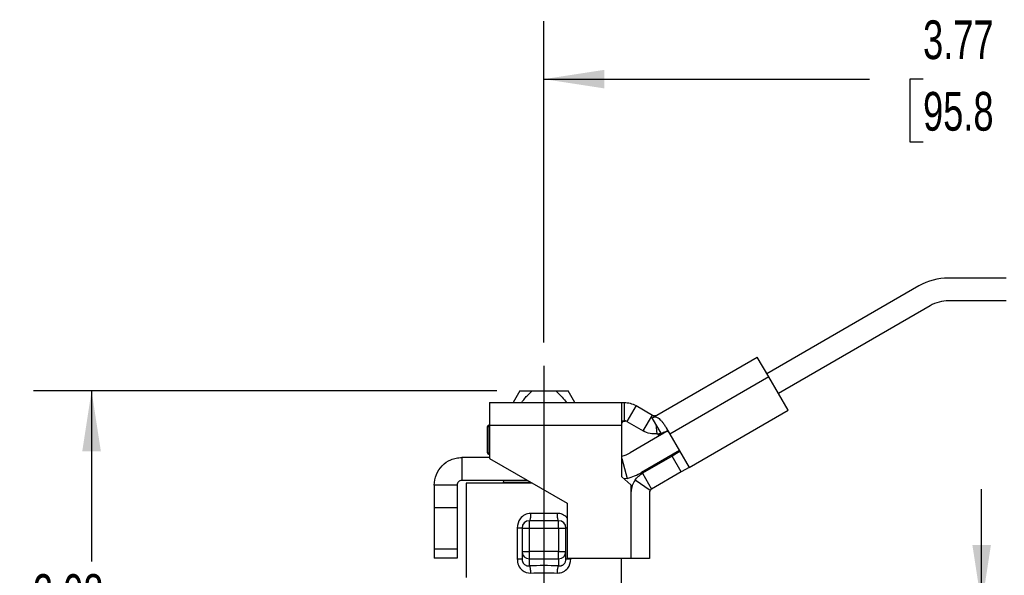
# Model space of a CAD drawing. Header units: inches. Extents: x 0.5 to 21.5, y 0.5 to 16.5.
# Tile 4 of 13: x 3.6 to 7.8, y 6.3 to 8.7. Entities that reach past the tile are written whole.
import ezdxf

# ---------------------------------------------------------------- set-up
doc = ezdxf.new("R2010")
doc.units = ezdxf.units.IN
doc.header["$LTSCALE"] = 2
doc.header["$MEASUREMENT"] = 0
doc.linetypes.add('SLD-Center', pattern=[0.75, 0.6, -0.05, 0.05, -0.05])
doc.linetypes.add('SLD-Solid', pattern=[0])
doc.layers.add('CENTER', color=40, linetype='SLD-Center')
doc.layers.add('DIMENSIONS', color=140, linetype='SLD-Solid', lineweight=25)
doc.styles.add('SLDTEXTSTYLE0', font='TXT', dxfattribs={"width": 0.7})
doc.dimstyles.new('SLDDIMSTYLE0', dxfattribs={"dimtxt": 0.169922, "dimasz": 0.26, "dimexe": 0, "dimexo": 0.0625, "dimgap": 0.04248, "dimtad": 0, "dimtih": 1, "dimtoh": 1, "dimrnd": 1e-09, "dimzin": 12, "dimdsep": 46, "dimtxsty": 'SLDTEXTSTYLE0', "dimsah": 1, "dimcen": 0.09, "dimadec": 0, "dimazin": 3, "dimtfac": 1, "dimtofl": 0, "dimtmove": 0, "dimatfit": 3, "dimfxl": 0, "dimfrac": 2, "dimtolj": 1, "dimtzin": 12, "dimarcsym": 0})
doc.dimstyles.new('SLDDIMSTYLE1', dxfattribs={"dimtxt": 0.169922, "dimasz": 0.26, "dimexe": 0, "dimexo": 0.0625, "dimgap": 0.04248, "dimtad": 0, "dimtih": 1, "dimtoh": 1, "dimrnd": 1e-09, "dimzin": 12, "dimdsep": 46, "dimtxsty": 'SLDTEXTSTYLE0', "dimsah": 1, "dimcen": 0.09, "dimadec": 0, "dimazin": 3, "dimtfac": 1, "dimtmove": 0, "dimatfit": 0, "dimfxl": 0, "dimfrac": 2, "dimtolj": 1, "dimtzin": 12, "dimarcsym": 0})

# ---------------------------------------------------------------- blocks, each defined once
blk = doc.blocks.new('_D')
at = {"layer": 'DIMENSIONS'}
for p, q in [((5.8508, 7.2654), (5.8508, 8.6497)), ((9.6215, 7.6335), (9.6215, 8.6497)), ((5.8508, 8.3997), (7.2534, 8.3997)), ((7.4837, 8.3997), (7.4266, 8.3997)), ((7.4266, 8.3997), (7.4266, 8.1296)), ((7.9886, 8.3997), (8.0457, 8.3997)), ((8.0457, 8.3997), (8.0457, 8.1296)), ((9.6215, 8.3997), (8.2189, 8.3997)), ((7.4266, 8.1296), (7.4837, 8.1296)), ((8.0457, 8.1296), (7.9886, 8.1296))]:
    blk.add_line(p, q, dxfattribs=at)
for points in [[(5.8508, 8.3997), (6.1108, 8.3597), (6.1108, 8.4397)], [(9.6215, 8.3997), (9.3615, 8.4397), (9.3615, 8.3597)]]:
    blk.add_solid(points, dxfattribs=at)
at = {"layer": 'DIMENSIONS', "char_height": 0.16667, "attachment_point": 1, "style": 'SLDTEXTSTYLE0'}
for s, insert in [('3.77', (7.4837, 8.6526)), ('95.8', (7.4837, 8.3445))]:
    blk.add_mtext(s, dxfattribs=dict(at, insert=insert))
blk = doc.blocks.new('_D_3')
at = {"layer": 'DIMENSIONS'}
for p, q in [((5.6471, 7.0578), (3.652, 7.0578)), ((3.902, 7.0578), (3.902, 6.3236)), ((3.6495, 6.0155), (3.5925, 6.0155)), ((3.5925, 6.0155), (3.5925, 5.7454)), ((4.1545, 6.0155), (4.2115, 6.0155)), ((4.2115, 6.0155), (4.2115, 5.7454)), ((3.5925, 5.7454), (3.6495, 5.7454)), ((4.2115, 5.7454), (4.1545, 5.7454)), ((3.902, 4.9731), (3.902, 5.7074)), ((4.6294, 4.9731), (3.652, 4.9731)), ((5.1563, 4.9731), (4.7494, 4.9731))]:
    blk.add_line(p, q, dxfattribs=at)
for points in [[(3.902, 7.0578), (3.862, 6.7978), (3.942, 6.7978)], [(3.902, 4.9731), (3.942, 5.2331), (3.862, 5.2331)]]:
    blk.add_solid(points, dxfattribs=at)
at = {"layer": 'DIMENSIONS', "char_height": 0.16667, "attachment_point": 1, "style": 'SLDTEXTSTYLE0'}
for s, insert in [('2.08', (3.6495, 6.2684)), ('53.0', (3.6495, 5.9603))]:
    blk.add_mtext(s, dxfattribs=dict(at, insert=insert))
blk = doc.blocks.new('_D_4')
at = {"layer": 'DIMENSIONS'}
for p, q in [((7.7361, 6.1346), (7.7361, 6.6346)), ((7.0659, 6.1346), (7.9861, 6.1346)), ((7.4837, 5.655), (7.4266, 5.655)), ((7.4266, 5.655), (7.4266, 5.3849)), ((7.9886, 5.655), (8.0457, 5.655)), ((8.0457, 5.655), (8.0457, 5.3849)), ((7.4266, 5.3849), (7.4837, 5.3849)), ((8.0457, 5.3849), (7.9886, 5.3849)), ((7.0659, 5.0913), (7.9861, 5.0913)), ((7.7361, 5.0913), (7.7361, 4.5913))]:
    blk.add_line(p, q, dxfattribs=at)
for points in [[(7.7361, 6.1346), (7.7761, 6.3946), (7.6961, 6.3946)], [(7.7361, 5.0913), (7.6961, 4.8313), (7.7761, 4.8313)]]:
    blk.add_solid(points, dxfattribs=at)
at = {"layer": 'DIMENSIONS', "char_height": 0.16667, "attachment_point": 1, "style": 'SLDTEXTSTYLE0'}
for s, insert in [('1.04', (7.4837, 5.9078)), ('26.5', (7.4837, 5.5997))]:
    blk.add_mtext(s, dxfattribs=dict(at, insert=insert))

msp = doc.modelspace()

# ---------------------------------------------------------------- linework, layer by layer
for p, q in [((7.4652, 7.5091), (6.8111, 7.1315)), ((7.842, 7.5434), (7.5932, 7.5434)), ((7.5144, 7.4239), (6.8603, 7.0462)), ((7.842, 7.445), (7.5932, 7.445)), ((6.3374, 6.9534), (6.7698, 7.2031)), ((6.819, 7.1178), (6.7698, 7.2031)), ((6.819, 7.1178), (6.3928, 6.8718)), ((6.902, 6.9741), (6.819, 7.1178)), ((5.7471, 7.0578), (5.7179, 7.0072)), ((5.7471, 7.0578), (5.8003, 7.0578)), ((5.8003, 7.0578), (5.9013, 7.0578)), ((5.9013, 7.0578), (5.9545, 7.0578)), ((5.9837, 7.0072), (5.9545, 7.0578)), ((5.6159, 7.0072), (6.1868, 7.0072)), ((5.6159, 7.0072), (5.6159, 6.9088)), ((6.1868, 6.9088), (6.1868, 7.0072)), ((6.1868, 7.0072), (6.1982, 7.0072)), ((6.1982, 6.9285), (6.1982, 7.0072)), ((6.211, 7.0064), (6.211, 7.0072)), ((6.2474, 6.9941), (6.208, 6.9259)), ((6.2474, 6.9941), (6.3177, 6.9534)), ((6.4758, 6.728), (6.902, 6.9741)), ((6.1868, 6.9285), (6.1982, 6.9285)), ((6.208, 6.9259), (6.2784, 6.8853)), ((6.2784, 6.8853), (6.3177, 6.9534)), ((6.3175, 6.942), (6.3297, 6.949)), ((6.3332, 6.9148), (6.3175, 6.942)), ((6.3296, 6.9509), (6.3297, 6.949)), ((6.3297, 6.949), (6.3374, 6.9534)), ((6.3555, 6.8761), (6.3332, 6.9148)), ((6.3332, 6.9148), (6.3375, 6.8726)), ((5.6063, 6.9009), (5.6063, 6.7934)), ((5.6159, 6.9111), (5.61, 6.9077)), ((5.611, 6.9028), (5.6159, 6.9047)), ((5.611, 6.7915), (5.611, 6.9028)), ((5.6151, 6.9101), (5.6139, 6.9097)), ((6.1868, 6.9088), (5.6159, 6.9088)), ((5.6159, 6.9088), (5.6159, 6.7667)), ((6.1868, 6.6876), (6.1868, 6.9088)), ((6.3815, 6.8834), (6.2223, 6.7915)), ((6.3401, 6.8729), (6.3439, 6.8663)), ((6.3439, 6.8663), (6.3569, 6.8738)), ((6.3569, 6.8738), (6.3555, 6.8761)), ((6.3776, 6.8981), (6.3928, 6.8718)), ((6.3928, 6.8718), (6.4758, 6.728)), ((5.61, 6.7867), (5.6159, 6.7832)), ((5.6159, 6.7894), (5.611, 6.7915)), ((6.4341, 6.8002), (6.2715, 6.7062)), ((6.4364, 6.7962), (6.4023, 6.7765)), ((6.4171, 6.7903), (6.4194, 6.7864)), ((5.4965, 6.7704), (5.4965, 6.672)), ((5.6159, 6.7704), (5.4965, 6.7704)), ((5.6139, 6.7847), (5.6159, 6.7838)), ((5.6159, 6.7667), (5.9506, 6.5735)), ((6.1868, 6.7663), (6.2097, 6.6807)), ((6.4023, 6.7765), (6.2752, 6.7031)), ((6.4417, 6.7083), (6.4023, 6.7765)), ((6.2752, 6.7031), (6.3146, 6.6349)), ((6.4417, 6.7083), (6.3146, 6.6349)), ((6.4758, 6.728), (6.4417, 6.7083)), ((5.7801, 6.672), (5.4965, 6.672)), ((5.5162, 6.6602), (5.5162, 6.2546)), ((5.8006, 6.6602), (5.5162, 6.6602)), ((5.6746, 6.6641), (5.6746, 6.6602)), ((5.6746, 6.6641), (5.7937, 6.6641)), ((6.2254, 6.653), (6.1868, 6.6876)), ((6.2097, 6.6807), (6.1972, 6.6783)), ((6.3081, 6.6289), (6.243, 6.6732)), ((5.3784, 6.6523), (5.3784, 6.554)), ((5.4768, 6.6523), (5.3784, 6.6523)), ((5.4768, 6.6523), (5.4768, 6.554)), ((6.2254, 6.653), (6.2254, 6.3373)), ((6.2262, 6.3373), (6.2262, 6.6237)), ((6.3047, 6.6179), (6.3047, 6.3353)), ((5.4768, 6.554), (5.3784, 6.554)), ((5.3784, 6.554), (5.3784, 6.3768)), ((5.4768, 6.554), (5.4768, 6.3768)), ((5.9506, 6.5735), (5.9506, 6.3373)), ((5.7878, 6.4672), (5.7878, 6.4987)), ((5.9138, 6.4987), (5.7878, 6.4987)), ((5.9084, 6.5302), (5.7932, 6.5302)), ((5.9138, 6.4672), (5.9138, 6.4987)), ((5.7357, 6.4672), (5.7357, 6.3341)), ((5.7563, 6.4672), (5.7878, 6.4672)), ((5.7563, 6.4672), (5.7563, 6.3654)), ((5.7878, 6.3654), (5.7878, 6.4672)), ((5.7878, 6.4672), (5.9138, 6.4672)), ((5.9138, 6.4672), (5.9138, 6.3654)), ((5.9138, 6.4672), (5.9453, 6.4672)), ((5.9453, 6.3654), (5.9453, 6.4672)), ((5.4768, 6.3768), (5.3784, 6.3768)), ((5.3784, 6.3768), (5.3784, 6.3374)), ((5.4768, 6.3768), (5.4768, 6.3374)), ((5.7563, 6.3654), (5.7878, 6.3654)), ((5.7563, 6.3654), (5.7563, 6.3341)), ((5.9138, 6.3654), (5.7878, 6.3654)), ((5.7878, 6.335), (5.7878, 6.3654)), ((5.9138, 6.3654), (5.9453, 6.3654)), ((5.9138, 6.335), (5.9138, 6.3654)), ((5.9453, 6.3341), (5.9453, 6.3654)), ((5.4768, 6.3374), (5.3784, 6.3374)), ((5.7878, 6.335), (5.9138, 6.335)), ((5.7878, 6.3039), (5.7878, 6.335)), ((5.9138, 6.335), (5.9138, 6.3039)), ((5.9506, 6.3373), (6.2254, 6.3373)), ((5.966, 6.3341), (5.966, 6.3373)), ((6.1854, 6.2118), (6.1854, 6.3373)), ((6.226, 6.3353), (6.226, 6.3373)), ((6.2262, 6.3373), (6.226, 6.3373)), ((6.3047, 6.3353), (6.226, 6.3353))]:
    msp.add_line(p, q)
for centre, radius, start, end in [((7.5932, 7.2875), 0.2559, 90, 120), ((7.5932, 7.2875), 0.1575, 90, 120), ((6.3276, 6.9705), 0.0197, 275.7828, 300), ((6.3276, 6.9705), 0.0984, 275.7828, 286.5077), ((6.1435, 6.9279), 0.1575, 285.9575, 300), ((6.1435, 6.9279), 0.2559, 285, 300), ((5.6825, 6.6641), 0.00787, 90, 180), ((6.3244, 6.6179), 0.0984, 145.8481, 176.6404), ((6.3244, 6.6179), 0.0197, 145.8481, 180), ((5.7878, 6.4672), 0.0315, 90, 180), ((5.9138, 6.4672), 0.0315, 0, 90), ((5.7873, 6.366), 0.031, 181.0102, 270.9758), ((5.9143, 6.366), 0.031, 269.0242, 358.9898)]:
    msp.add_arc(centre, radius, start, end)
msp.add_ellipse((5.8508, 6.2072), major_axis=(0.3661, 0), ratio=0.267949, start_param=1.397893, end_param=1.7437)
for points, knots in [([(5.7537, 7.0072), (5.757, 7.0114), (5.7649, 7.0215), (5.7799, 7.0389), (5.7929, 7.051), (5.8003, 7.0578)], [0, 0, 0, 0, 0.229027, 0.562579, 1, 1, 1, 1]), ([(5.9013, 7.0578), (5.9109, 7.0487), (5.9276, 7.033), (5.9417, 7.0149), (5.9477, 7.0072)], [0, 0, 0, 0, 0.575272, 1, 1, 1, 1]), ([(6.1982, 7.0072), (6.2054, 7.0072), (6.2136, 7.0064), (6.2305, 7.0022), (6.2392, 6.9988), (6.2474, 6.9941)], [0, 0, 0, 0, 0.5, 0.5, 1, 1, 1, 1]), ([(6.1868, 6.9182), (6.1869, 6.919), (6.187, 6.9208), (6.1886, 6.9234), (6.1922, 6.9261), (6.1971, 6.9277), (6.2012, 6.9279), (6.2026, 6.9279)], [0, 0, 0, 0, 0.115491, 0.248021, 0.45857, 0.81181, 1, 1, 1, 1]), ([(6.208, 6.9259), (6.2058, 6.9272), (6.2038, 6.9277), (6.2006, 6.9284), (6.1993, 6.9285), (6.1982, 6.9285)], [0, 0, 0, 0, 0.5, 0.5, 1, 1, 1, 1]), ([(6.3175, 6.942), (6.3223, 6.9447), (6.3269, 6.9459), (6.3364, 6.9446), (6.3412, 6.9423), (6.3488, 6.9363), (6.3514, 6.9339), (6.3566, 6.9284), (6.3592, 6.9253), (6.3645, 6.9185), (6.3671, 6.9147), (6.3724, 6.9068), (6.375, 6.9026), (6.3776, 6.8981)], [0, 0, 0, 0, 0.25, 0.25, 0.5, 0.5, 0.625, 0.625, 0.75, 0.75, 0.875, 0.875, 1, 1, 1, 1]), ([(6.3177, 6.9534), (6.3203, 6.952), (6.3225, 6.9514), (6.3265, 6.9507), (6.3281, 6.9508), (6.3296, 6.9509)], [0, 0, 0, 0, 0.5, 0.5, 1, 1, 1, 1]), ([(5.6102, 6.9078), (5.6096, 6.9074), (5.6085, 6.9066), (5.6072, 6.9049), (5.6064, 6.903), (5.6063, 6.9016), (5.6063, 6.9009)], [0, 0, 0, 0, 0.2499788, 0.4999409, 0.7498581, 1, 1, 1, 1]), ([(5.6063, 6.9009), (5.6065, 6.901), (5.6069, 6.9012), (5.6096, 6.9023), (5.611, 6.9028)], [0, 0, 0, 0, 0.493789, 1, 1, 1, 1]), ([(5.6139, 6.9097), (5.6128, 6.9091), (5.6107, 6.908), (5.6104, 6.9078), (5.6102, 6.9078)], [0, 0, 0, 0, 0.499171, 1, 1, 1, 1]), ([(5.6139, 6.9097), (5.6127, 6.9089), (5.6111, 6.9069), (5.6108, 6.904), (5.611, 6.9028)], [0, 0, 0, 0, 0.5714286, 1, 1, 1, 1]), ([(6.3375, 6.8726), (6.3278, 6.8716), (6.3177, 6.872), (6.2974, 6.8762), (6.2876, 6.8799), (6.2784, 6.8853)], [0, 0, 0, 0, 0.5, 0.5, 1, 1, 1, 1]), ([(6.3439, 6.8663), (6.3493, 6.8695), (6.3562, 6.8735), (6.3629, 6.8735), (6.3643, 6.8735)], [0, 0, 0, 0, 0.785642, 1, 1, 1, 1]), ([(6.3897, 6.877), (6.3881, 6.8799), (6.3853, 6.8815), (6.3797, 6.8826), (6.3768, 6.8822), (6.3681, 6.88), (6.3625, 6.877), (6.3569, 6.8738)], [0, 0, 0, 0, 0.25, 0.25, 0.5, 0.5, 1, 1, 1, 1]), ([(5.6063, 6.7934), (5.6063, 6.7927), (5.6064, 6.7913), (5.6072, 6.7894), (5.6085, 6.7877), (5.6096, 6.787), (5.6102, 6.7866)], [0, 0, 0, 0, 0.2501419, 0.5000591, 0.7500212, 1, 1, 1, 1]), ([(5.611, 6.7915), (5.6096, 6.792), (5.6069, 6.7931), (5.6065, 6.7933), (5.6063, 6.7934)], [0, 0, 0, 0, 0.506211, 1, 1, 1, 1]), ([(5.6102, 6.7866), (5.6104, 6.7865), (5.6107, 6.7863), (5.6128, 6.7852), (5.6139, 6.7847)], [0, 0, 0, 0, 0.500829, 1, 1, 1, 1]), ([(5.611, 6.7915), (5.6108, 6.7903), (5.6111, 6.7875), (5.6127, 6.7854), (5.6139, 6.7847)], [0, 0, 0, 0, 0.4285714, 1, 1, 1, 1]), ([(5.3784, 6.6523), (5.3784, 6.6677), (5.3814, 6.6829), (5.3931, 6.7114), (5.4016, 6.7243), (5.4233, 6.7462), (5.4361, 6.755), (5.4575, 6.7641), (5.4651, 6.7664), (5.4807, 6.7696), (5.4886, 6.7704), (5.4965, 6.7704)], [0, 0, 0, 0, 0.1173196, 0.1173196, 0.2345775, 0.2345775, 0.3518353, 0.3518353, 0.4122047, 0.4122047, 0.4725748, 0.4725748, 0.4725748, 0.4725748]), ([(6.243, 6.6732), (6.2471, 6.6793), (6.252, 6.6849), (6.2628, 6.695), (6.2688, 6.6994), (6.2752, 6.7031)], [0, 0, 0, 0, 0.0629865, 0.0629865, 0.1259731, 0.1259731, 0.1259731, 0.1259731]), ([(5.4965, 6.672), (5.4939, 6.672), (5.4913, 6.6715), (5.4865, 6.6695), (5.4844, 6.668), (5.4807, 6.6643), (5.4793, 6.6622), (5.4773, 6.6574), (5.4768, 6.6549), (5.4768, 6.6523)], [0, 0, 0, 0, 0.01992909, 0.01992909, 0.03984799, 0.03984799, 0.05976687, 0.05976687, 0.07956486, 0.07956486, 0.07956486, 0.07956486]), ([(6.3146, 6.6349), (6.3133, 6.6342), (6.3121, 6.6333), (6.3099, 6.6313), (6.309, 6.6302), (6.3081, 6.6289)], [0, 0, 0, 0, 0.03013287, 0.03013287, 0.06026573, 0.06026573, 0.06026573, 0.06026573]), ([(5.7932, 6.5302), (5.7761, 6.5302), (5.7467, 6.5149), (5.7357, 6.4815), (5.7357, 6.4672)], [0, 0, 0, 0, 0.1452773, 0.2542352, 0.2542352, 0.2542352, 0.2542352]), ([(5.7932, 6.5302), (5.7932, 6.522), (5.7926, 6.5138), (5.7906, 6.5021), (5.7892, 6.4987), (5.7878, 6.4987)], [0, 0, 0, 0, 0.5, 0.5, 1, 1, 1, 1]), ([(5.9138, 6.4987), (5.9124, 6.4987), (5.911, 6.5021), (5.909, 6.5138), (5.9084, 6.522), (5.9084, 6.5302)], [0, 0, 0, 0, 0.5, 0.5, 1, 1, 1, 1]), ([(5.9506, 6.5092), (5.95, 6.5101), (5.9456, 6.5178), (5.9339, 6.5243), (5.9197, 6.5295), (5.9121, 6.53), (5.9084, 6.5302)], [0, 0, 0, 0, 0.065521, 0.538075, 0.771558, 1, 1, 1, 1]), ([(5.7563, 6.4672), (5.7563, 6.4672), (5.7543, 6.4672), (5.747, 6.4672), (5.7417, 6.4672), (5.7357, 6.4672)], [0, 0, 0, 0, 0.5, 0.5, 1, 1, 1, 1]), ([(5.9506, 6.4672), (5.9491, 6.4672), (5.946, 6.4672), (5.9455, 6.4672), (5.9453, 6.4672)], [0, 0, 0, 0, 0.4764449, 1, 1, 1, 1]), ([(5.7357, 6.3341), (5.7357, 6.3247), (5.7394, 6.3056), (5.7588, 6.2797), (5.7805, 6.2728), (5.7932, 6.2734)], [0, 0, 0, 0, 0.0720895, 0.144179, 0.2523133, 0.2523133, 0.2523133, 0.2523133]), ([(5.7357, 6.3341), (5.7417, 6.3341), (5.747, 6.3341), (5.7543, 6.3341), (5.7563, 6.3341), (5.7563, 6.3341)], [0, 0, 0, 0, 0.5, 0.5, 1, 1, 1, 1]), ([(5.7563, 6.3341), (5.7563, 6.333), (5.7564, 6.3309), (5.7568, 6.3276), (5.7576, 6.3245), (5.7586, 6.3215), (5.7599, 6.3186), (5.7615, 6.3159), (5.7633, 6.3134), (5.7648, 6.3119), (5.7668, 6.31), (5.7696, 6.3078), (5.7747, 6.3053), (5.7809, 6.3037), (5.7854, 6.3038), (5.7878, 6.3039)], [0, 0, 0, 0, 0.065183, 0.129011, 0.191772, 0.253769, 0.315317, 0.376739, 0.438356, 0.50049, 0.501569, 0.603362, 0.719968, 0.852034, 1, 1, 1, 1]), ([(5.9084, 6.2734), (5.9254, 6.2726), (5.9554, 6.2863), (5.966, 6.3199), (5.966, 6.3341)], [0, 0, 0, 0, 0.1442114, 0.25237, 0.25237, 0.25237, 0.25237]), ([(5.9138, 6.3039), (5.9149, 6.3038), (5.917, 6.3036), (5.9202, 6.3039), (5.9231, 6.3044), (5.9258, 6.3051), (5.9283, 6.306), (5.9306, 6.3072), (5.9326, 6.3084), (5.9344, 6.3097), (5.9355, 6.3107), (5.9376, 6.3126), (5.9403, 6.3158), (5.9432, 6.3215), (5.945, 6.3277), (5.9452, 6.332), (5.9453, 6.3341)], [0, 0, 0, 0, 0.068527, 0.133687, 0.195509, 0.254027, 0.309281, 0.361319, 0.410199, 0.45599, 0.498777, 0.499315, 0.624197, 0.747605, 0.872055, 1, 1, 1, 1]), ([(5.9453, 6.3341), (5.9453, 6.3341), (5.9473, 6.3341), (5.9546, 6.3341), (5.9599, 6.3341), (5.966, 6.3341)], [0, 0, 0, 0, 0.5, 0.5, 1, 1, 1, 1])]:
    msp.add_open_spline(points, degree=3, knots=knots)
for points in [[(5.7878, 6.3039), (5.789, 6.3021), (5.7915, 6.2941), (5.7929, 6.2803), (5.7932, 6.2734)], [(5.9084, 6.2734), (5.9087, 6.2803), (5.9101, 6.2941), (5.9126, 6.3021), (5.9138, 6.3039)], [(5.7932, 6.2734), (5.8312, 6.2754), (5.8704, 6.2754), (5.9084, 6.2734)]]:
    msp.add_open_spline(points, degree=3)
at = {"layer": 'CENTER'}
msp.add_line((5.8508, 7.1654), (5.8508, 5.7332), dxfattribs=at)

# ---------------------------------------------------------------- dimensions: what is measured, and where the dimension line sits
at = {"layer": 'DIMENSIONS'}
for base, p1, p2, angle, dimstyle, picture, middle in [((9.6215, 8.3997), (5.8508, 7.1654), (9.6215, 7.5335), 0, 'SLDDIMSTYLE0', '_D', (7.7361, 8.3997)), ((3.902, 7.0578), (5.2563, 4.9731), (5.7471, 7.0578), 90, 'SLDDIMSTYLE0', '_D_3', (3.902, 6.0155)), ((7.7361, 6.1346), (6.9659, 5.0913), (6.9659, 6.1346), 90, 'SLDDIMSTYLE1', '_D_4', (7.7361, 5.655))]:
    dim = msp.add_linear_dim(base=base, p1=p1, p2=p2, angle=angle, dimstyle=dimstyle, dxfattribs=at)
    dim.commit()
    dim.dimension.update_dxf_attribs({"geometry": picture, "text_midpoint": middle, "dimtype": 160})

doc.saveas('drawing.dxf')
